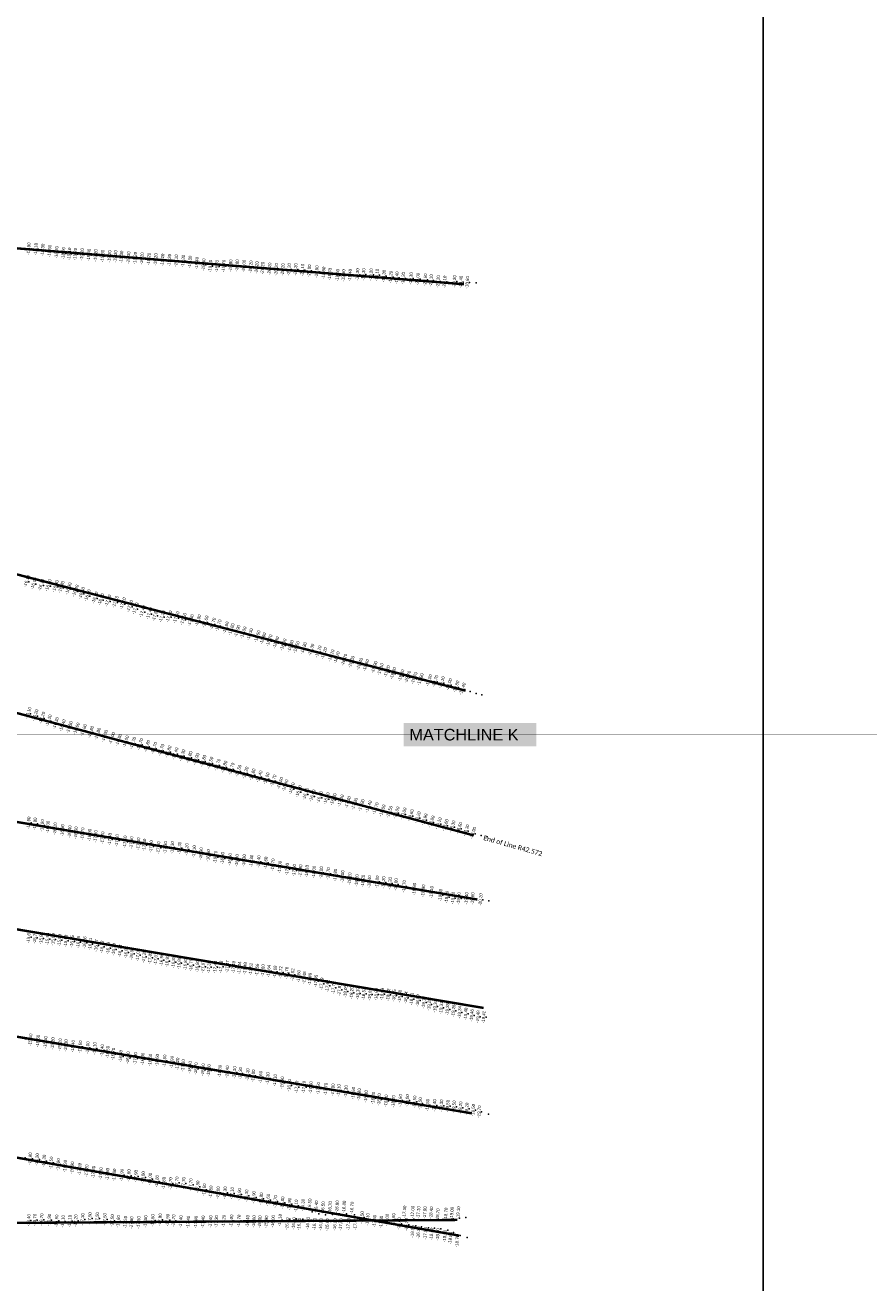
# Model space of a CAD drawing. Header units: feet. Extents: x 850675 to 1077306, y 463961 to 606658.
# Tile 49 of 77: x 946952 to 950436, y 550851 to 556047. Entities that reach past the tile are written whole.
import ezdxf
from ezdxf.enums import TextEntityAlignment as Align

# ---------------------------------------------------------------- set-up
doc = ezdxf.new("R2010")
doc.units = ezdxf.units.FT
doc.header["$MEASUREMENT"] = 0
doc.header["$XCLIPFRAME"] = 0
doc.header["$PDSIZE"] = 100
doc.linetypes.add('DASHED', pattern=[0.75, 0.5, -0.25])
for name, color, linetype in [('ELEV8', 7, 'Continuous'), ('MATCHLINE', 7, 'DASHED'), ('Plan', 150, 'Continuous'), ('POINTS8', 7, 'Continuous'), ('Text', 255, 'Continuous')]:
    doc.layers.add(name, color=color, linetype=linetype)
doc.layers.add('MrSID', color=251, linetype='Continuous', transparency=0.2)
doc.styles.add('Legend', font='calibri.ttf')
doc.styles.add('MM-STANDARD', font='txt', dxfattribs={"height": 1})
doc.styles.get("Standard").update_dxf_attribs({"font": 'simplex.shx'})
picture_1 = doc.add_image_def('image3.sid', size_in_pixel=(6317, 6971))
picture_2 = doc.add_image_def('image11.jpg', size_in_pixel=(1570, 944))

msp = doc.modelspace()

# ---------------------------------------------------------------- linework, layer by layer
at = {"layer": 'MATCHLINE', "color": 1, "const_width": 1, "flags": 128}
msp.add_lwpolyline([(963828.314, 553116.0155), (899094.3378, 553116.0155)], dxfattribs=at)
at = {"layer": 'Plan', "const_width": 10}
for points in [[(945771.7, 555216.82), (948763.9258, 554976.6612)], [(945720.88, 554088.2), (948770.4745, 553297.3593)], [(945753.22, 553517.11), (948804.4282, 552699.5462)], [(945785.58, 552945.77), (948819.492, 552434.6432)], [(945811.05, 552497.87), (948844.962, 551986.7432)], [(945836.52, 552049.97), (948796.371, 551551.3291)], [(945771.54, 551570.35), (948744.034, 551046.2231)], [(945706.55, 551090.61), (948736.7034, 551110.9152)]]:
    msp.add_lwpolyline(points, dxfattribs=at)
at = {"layer": 'POINTS8', "color": 250, "linetype": 'Continuous', "lineweight": 0, "transparency": 33554687}
for p in [(946975.9, 555122.76, -17.9), (947004.94, 555120.92, -18.1), (947033.68, 555118.03, -18.3), (947062.01, 555113.25, -18.5), (947090.94, 555108.08, -18.7), (947119.01, 555104.18, -18.9), (947143.59, 555101.62, -19.1), (947168.18, 555100.41, -19.2), (947196.08, 555099.22, -19.2), (947224.16, 555097.17, -19.4), (947252.39, 555095.13, -19.2), (947281.1, 555092.42, -19.3), (947309.36, 555091.2, -19.2), (947333.88, 555090.71, -19.3), (947358.53, 555089.07, -19.3), (947387.9, 555085.98, -19.3), (947415.62, 555083.72, -19.2), (947443.51, 555082.08, -19.2), (947472.1, 555080.35, -19.2), (947500.3, 555078.36, -19.2), (947528.38, 555076.78, -19.2), (947556.77, 555075.46, -19.2), (947584.78, 555073.57, -19.1), (947613.48, 555071.89, -19.3), (947641.83, 555068.42, -19.3), (947670.48, 555063.12, -19.4), (947697.98, 555056.9, -19.5), (947726.01, 555051.03, -19.6), (947753.14, 555050.45, -19.7), (947781.04, 555051.47, -19.7), (947809.72, 555052.78, -19.8), (947836.37, 555053.14, -19.8), (947864.73, 555051.86, -20), (947893.23, 555048.29, -20.2), (947917.58, 555045.32, -20.2), (947941.9, 555042.72, -20.2), (947970.43, 555039.81, -20.2), (947998.45, 555037.45, -20.2), (948025.24, 555036.58, -20.2), (948051.15, 555037.71, -20.2), (948077.99, 555037.6, -20.2), (948106.18, 555034.78, -20.1), (948134.5, 555031.81, -20), (948165.59, 555028.19, -19.9), (948193.63, 555023.1, -19.8), (948219.52, 555017.46, -19.7), (948251.18, 555013.31, -19.5), (948275.74, 555012.02, -19.5), (948303.01, 555013.42, -19.4), (948333.54, 555016.11, -19.3), (948358.67, 555016.6, -19.3), (948389.9, 555015.81, -19.2), (948414.48, 555013.96, -19.1), (948442.96, 555009.87, -19.3), (948471.2, 555005.72, -19.2), (948496.39, 555002.93, -19.4), (948522.28, 555000.81, -19.2), (948554.58, 555000, -19.3), (948582.66, 554997.41, -20), (948613.66, 554994.73, -20.6), (948637.53, 554991.64, -21.1), (948666.86, 554987.71, -21.2), (948693.45, 554985.86, -21.1), (948733.93, 554987.47, -20.3), (948760.49, 554985.67, -19.4), (948787.21, 554983.49, -18.6), (948814.65, 554981.83, -18.2), (946967.33, 553747.13, -16.1), (946996.15, 553737.34, -16), (947026.71, 553731.61, -16.1), (947056.65, 553729.82, -16.1), (947086.27, 553726.08, -16.3), (947110.09, 553722.83, -16.4), (947139.92, 553716.5, -16.3), (947168.57, 553707.69, -16.4), (947194.14, 553698.07, -16.5), (947218.41, 553688.33, -16.6), (947248.65, 553678.89, -16.7), (947273.36, 553671.84, -16.9), (947302.75, 553666.45, -17), (947333.6, 553661.21, -17.1), (947363.82, 553654.95, -17.1), (947392.93, 553644.04, -17.3), (947416.12, 553633.63, -17.4), (947445.23, 553621.87, -17.4), (947473.47, 553613.78, -17.4), (947497.56, 553606.38, -17.5), (947525.86, 553601.14, -17.3), (947554.9, 553600.71, -17.5), (947584.5, 553597.33, -17.5), (947614.19, 553590.65, -17.5), (947644.36, 553585.75, -17.5), (947674.35, 553584.53, -17.5), (947705.12, 553579.74, -17.6), (947735.34, 553571.11, -17.7), (947758.79, 553563.95, -17.7), (947789.14, 553554.94, -17.8), (947812.18, 553548.07, -17.8), (947836.27, 553540.55, -17.9), (947861.91, 553534.42, -18), (947888.52, 553527.33, -18.3), (947919.43, 553518.78, -18.5), (947942.74, 553509.96, -18.6), (947968.77, 553501.88, -18.7), (947996.31, 553493.24, -18.8), (948026.81, 553484.8, -18.9), (948057.06, 553478.75, -18.8), (948080.71, 553474.4, -18.5), (948110.75, 553470.22, -18.3), (948141.57, 553463.57, -18.3), (948171.31, 553456.12, -18.1), (948194.63, 553448.54, -18.2), (948224.76, 553439.64, -18.1), (948247.54, 553431.77, -18.2), (948277.77, 553422.09, -18.2), (948307.75, 553413.45, -18.3), (948342.13, 553405.14, -18.4), (948367.99, 553399.57, -18.6), (948402.21, 553391.68, -18.9), (948428.16, 553383.4, -19.1), (948454.52, 553374.63, -19.2), (948480.24, 553366.42, -19.3), (948513.44, 553357.7, -19.6), (948540.36, 553351.73, -19.7), (948567.29, 553346.84, -19.7), (948593.23, 553341.49, -19.8), (948628.31, 553337.34, -19.5), (948653.71, 553334.17, -19.7), (948680.8, 553328.98, -20.1), (948710.81, 553320.88, -20), (948740.74, 553311.25, -19.8), (948766.85, 553302.54, -19.4), (948789.12, 553293.55, -19.3), (948814.23, 553286.32, -19.3), (948837.63, 553280.28, -19.5), (946973.21, 553201.45, -16.1), (947001.91, 553192.76, -16.2), (947030.18, 553182.64, -16.2), (947057.89, 553171.36, -16.3), (947086.92, 553160.43, -16.3), (947115.24, 553150.92, -16.4), (947143.87, 553143.75, -16.5), (947172.86, 553137.69, -16.6), (947201.99, 553131.4, -16.6), (947231.67, 553124.21, -16.8), (947259.84, 553116.23, -16.8), (947289.07, 553107.47, -16.9), (947318.81, 553098.38, -17), (947346.85, 553091.05, -16.8), (947375.99, 553084.33, -16.8), (947405.44, 553078.35, -16.7), (947434.71, 553073.25, -16.7), (947463.62, 553066.08, -16.8), (947492.72, 553057.36, -16.7), (947522.19, 553049.52, -16.7), (947551.61, 553042.87, -16.8), (947580.48, 553034.74, -17.4), (947608.93, 553026.94, -18.3), (947638.23, 553019.79, -18.8), (947666.97, 553012.11, -18.9), (947695.59, 553004.21, -18.8), (947724.68, 552996.64, -18.5), (947754.51, 552988.15, -18.7), (947782.58, 552980.22, -18.8), (947812.11, 552971.86, -18.7), (947840.67, 552963.34, -18.5), (947870.11, 552955.61, -18.2), (947899.52, 552948.04, -17.8), (947927.81, 552940.06, -17.4), (947957.3, 552931.6, -17), (947985.22, 552922.96, -16.7), (948012.82, 552912.71, -16.5), (948034.63, 552902.58, -16.4), (948061.67, 552890.37, -16.2), (948090.22, 552878.5, -16.4), (948119.08, 552868.42, -16.5), (948147.06, 552860.93, -16.6), (948176.86, 552854.63, -16.9), (948205.71, 552849.41, -16.9), (948233.25, 552845.92, -16.8), (948263.76, 552840.5, -17), (948293.22, 552833.9, -17.3), (948321.04, 552826.95, -17.3), (948349.59, 552821.58, -17.9), (948379.32, 552815.71, -18.4), (948407.95, 552808.31, -18.7), (948436.16, 552799.08, -18.8), (946975.74, 552750.95, -15.9), (947002.03, 552747.1, -15.9), (948464.89, 552793.7, -19.5), (948493.65, 552790.86, -20), (948522.99, 552786.54, -20), (948552.91, 552779.59, -19.6), (948581.74, 552770.9, -19.2), (948609.84, 552761.83, -18.9), (948638.74, 552753.45, -18.8), (948667.79, 552746.32, -19.1), (947031.69, 552740.1, -15.9), (947055.12, 552734.15, -16), (947084.71, 552726.93, -16.2), (947114.99, 552720.27, -16.3), (947144.89, 552714.63, -16.4), (947171.16, 552710.2, -16.5), (947198.14, 552705.84, -16.7), (947227.46, 552700.31, -16.9), (947251.87, 552695.02, -17.1), (948696.03, 552739.21, -18.6), (948724.42, 552733.11, -18.3), (948752.61, 552726.57, -18.5), (948781.53, 552717.23, -18.3), (948810.25, 552706.64, -18.9), (948835.51, 552699.06, -18.7), (948859.97, 552694.03, -18.4), (947280.4, 552689.4, -17.2), (947310.7, 552683.28, -17.4), (947340.42, 552678.1, -17.5), (947373.64, 552672.59, -17.5), (947400.05, 552669.27, -17.5), (947428.64, 552664.61, -17.4), (947453.02, 552659.86, -17.4), (947481.31, 552653.05, -17.3), (947511.45, 552648.22, -17.4), (947540, 552649.24, -17.3), (947568.85, 552649.09, -17.3), (947598.75, 552646.84, -17.3), (947628.1, 552641.38, -17.2), (947658.71, 552632.44, -17.1), (947687.55, 552623.71, -16.9), (947717.38, 552615.9, -16.9), (947747.18, 552609.38, -16.7), (947776.04, 552604.72, -16.6), (947807.08, 552600.09, -16.6), (947835.9, 552595.61, -16.4), (947865.21, 552595.38, -16.3), (947895.37, 552593.62, -16.3), (947925.35, 552590.79, -16.4), (947954.78, 552585.6, -16.6), (947983.99, 552577.9, -16.7), (948012.88, 552568.21, -17), (948043.03, 552559.39, -17.3), (948072.14, 552554.97, -17.6), (948098.13, 552553.28, -17.9), (948124.27, 552551.13, -18.1), (948154.04, 552548.21, -18), (948183.57, 552545.46, -18), (948212.86, 552541.4, -17.7), (948242.1, 552535.5, -17.8), (948271.63, 552528.96, -18), (948301.24, 552520.14, -18.1), (948331.08, 552513.07, -18.2), (948356.25, 552510.84, -18.2), (948382.57, 552508.25, -18.4), (948415.08, 552507.39, -18.8), (948441.27, 552504.96, -19.2), (948467.44, 552501.19, -19.2), (948492.56, 552496.38, -19), (948526.29, 552488.8, -18.7), (948568.48, 552477.55, -18.8), (948605.6, 552470.42, -18.9), (948639.42, 552464.24, -19.1), (948676.48, 552452.14, -19.3), (948702.77, 552444.28, -19.4), (948728.11, 552440.2, -19.2), (948752.36, 552438.6, -19), (948783.7, 552439.05, -19.4), (948808.95, 552438.07, -19.6), (948842.17, 552433.99, -20.2), (948867.03, 552428.85, -20.2), (946975.7504, 552279.4552, -15.6665), (947001.6124, 552276.7798, -15.7539), (947027.4743, 552274.1044, -15.8414), (947053.3363, 552271.4291, -15.9288), (947077.2068, 552268.9388, -15.9871), (947103.0601, 552266.1811, -15.9852), (947128.9134, 552263.4235, -15.9833), (947154.8059, 552261.08, -16.049), (947180.7185, 552258.9502, -16.1497), (947206.539, 552256.2484, -16.2591), (947229.8651, 552250.601, -16.4085), (947255.135, 552244.4831, -16.5704), (947278.4611, 552238.8357, -16.7198), (947303.8051, 552233.0374, -16.7798), (947327.2394, 552227.8572, -16.7805), (947352.6265, 552222.2453, -16.7812), (947377.9751, 552216.4709, -16.8057), (947401.242, 552210.5841, -16.9098), (947426.4477, 552204.2067, -17.0227), (947451.7244, 552198.1545, -17.104), (947477.2955, 552193.4517, -17.0542), (947500.8997, 552189.1107, -17.0083), (947524.5039, 552184.7699, -16.9624), (947548.1238, 552180.5153, -16.9289), (947573.712, 552175.9063, -16.8926), (947597.3319, 552171.6518, -16.8591), (947622.9201, 552167.0427, -16.8228), (947646.54, 552162.7882, -16.7893), (947672.1783, 552158.5682, -16.8027), (947696.1054, 552156.6989, -17.0742), (947720.0325, 552154.8296, -17.3457), (947746.0025, 552155.1503, -17.395), (947769.9869, 552156.0172, -17.381), (947795.9699, 552156.9563, -17.3658), (947821.8316, 552154.6231, -17.3999), (947845.6859, 552151.9824, -17.4388), (947869.5402, 552149.3417, -17.4776), (947893.3945, 552146.701, -17.5165), (947919.2366, 552143.8402, -17.5585), (947943.0909, 552141.1995, -17.5974), (947966.9452, 552138.5588, -17.6362), (947992.7873, 552135.6981, -17.6783), (948016.6416, 552133.0574, -17.7172), (948040.4959, 552130.4167, -17.756), (948065.6247, 552123.7935, -17.6152), (948090.7475, 552117.0996, -17.4977), (948114.0135, 552111.2095, -17.4781), (948137.2795, 552105.3194, -17.4585), (948161.9478, 552097.4703, -17.4536), (948185.3279, 552086.0961, -17.488), (948209.84, 552077.4975, -17.6198), (948234.5058, 552069.2756, -17.7648), (948259.4181, 552061.8377, -17.9081), (948284.3504, 552054.4634, -18.0513), (948309.6484, 552048.9949, -18.2028), (948335.5394, 552046.6172, -18.3677), (948359.4389, 552044.4223, -18.5199), (948385.3299, 552042.0446, -18.6848), (948411.3073, 552042.6906, -18.6942), (948435.2931, 552043.5177, -18.6909), (948461.0919, 552040.686, -18.7191), (948484.8767, 552037.479, -18.7502), (948508.6615, 552034.2721, -18.7813), (948534.0948, 552029.0593, -18.8406), (948557.3783, 552023.2385, -18.9102), (948582.602, 552016.9325, -18.9856), (948607.2875, 552008.9237, -19.1191), (948629.6878, 552000.3082, -19.2841), (948654.5379, 551992.8532, -19.343), (948679.8249, 551986.8063, -19.3122), (948705.112, 551980.7594, -19.2813), (948730.3702, 551974.5957, -19.28), (948755.5677, 551968.1858, -19.341), (948780.7652, 551961.7759, -19.402), (948805.9626, 551955.366, -19.4629), (948831.3619, 551950.1704, -19.4842), (948855.2846, 551948.2456, -19.4098), (946953.29, 551858.54, -15.3), (946983.03, 551854.74, -15.5), (947013.99, 551849.8, -15.5), (947045.17, 551844.26, -15.3), (947074.99, 551839.18, -15.2), (947105.29, 551834.37, -15.2), (947129.36, 551830.82, -15.3), (947158.73, 551828.01, -15.4), (947188.53, 551825.79, -15.6), (947219.27, 551822.38, -16), (947248.28, 551819.01, -16.1), (947278.95, 551810.76, -16.4), (947302.05, 551803.79, -16.5), (947325.02, 551796.08, -16.7), (947355.7, 551786.82, -16.8), (947385.75, 551780.94, -16.8), (947416.16, 551777.55, -17), (947446.36, 551775.7, -16.9), (947477.47, 551771.32, -16.6), (947506.41, 551770.27, -16.6), (947536.92, 551767.75, -16.8), (947567.02, 551762.26, -16.9), (947590.01, 551755.31, -17.2), (947613.61, 551748.6, -17.8), (947642.16, 551740.72, -18.4), (947666.4, 551735.6, -18.7), (947695.69, 551731.26, -18.6), (947719.68, 551728.35, -18.6), (947765.3, 551725.32, -18.3), (947795.55, 551723.06, -18.4), (947825.65, 551719.65, -18.3), (947849.76, 551716.43, -18.3), (947879.68, 551710.82, -18.1), (947903.33, 551706.08, -18), (947933.43, 551700.32, -17.6), (947963, 551695.25, -17.3), (947992.89, 551687.39, -17.1), (948022.62, 551677.34, -16.9), (948051.7, 551666.65, -16.9), (948082.49, 551660.09, -17), (948112.14, 551659.12, -17.1), (948141.03, 551657.54, -17.3), (948171.74, 551654.39, -17.5), (948202.53, 551650.89, -17.7), (948232.21, 551648.49, -17.9), (948256.31, 551645.58, -18.1), (948285.93, 551641.46, -18.3), (948316.36, 551634.6, -18.6), (948340.23, 551628.84, -18.8), (948369.01, 551620.79, -18.8), (948398.56, 551613.74, -18.8), (948423, 551608.1, -18.7), (948451.86, 551602.84, -18.8), (948481.94, 551600.61, -18.7), (948510.7, 551604.28, -18.6), (948539.48, 551603.79, -19), (948569.38, 551598.41, -19.5), (948592.49, 551591.45, -19.5), (948623.02, 551584.94, -19.5), (948651.33, 551583.37, -19.4), (948680.1, 551582.22, -19.3), (948706.57, 551580.48, -19.5), (948732.55, 551578.06, -19.5), (948759.13, 551573.95, -19.2), (948785.47, 551569.31, -19.2), (948811.67, 551563.76, -19.5), (948836.66, 551557.63, -19.7), (948864.82, 551547.73, -19.6), (946951.75, 551368.04, -15.5), (946981.55, 551363.47, -15.8), (947010.37, 551360.01, -16.2), (947039.4, 551354.37, -16.3), (947068.61, 551346.36, -16.5), (947097.72, 551339.45, -16.9), (947126.36, 551332.68, -16.9), (947155.39, 551326.18, -16.9), (947185.9, 551320.05, -17.2), (947214.82, 551313.82, -17.2), (947242.98, 551307.9, -17.3), (947273.59, 551302.27, -17.6), (947301.1, 551299.27, -17.6), (947329.24, 551296.7, -17.8), (947360.48, 551295.62, -17.9), (947389.09, 551293.82, -17.9), (947418.07, 551291.01, -17.9), (947448.02, 551285.67, -18), (947477.17, 551279.4, -18), (947505.55, 551270.32, -17.8), (947533.61, 551262.44, -17.8), (947561.19, 551260.8, -17.7), (947587.91, 551263.88, -17.7), (947615.55, 551261.81, -17.7), (947644.86, 551256.29, -17.7), (947673.35, 551247.16, -17.8), (947700.71, 551235.1, -17.6), (947727.97, 551226.67, -17.5), (947757.96, 551223.05, -17.6), (947786.6, 551222.92, -17.3), (947815.4, 551220.63, -17.1), (947845.71, 551216.16, -16.9), (947875.44, 551210.18, -16.3), (947905, 551204, -15.9), (947935.98, 551198.21, -15.8), (947964.76, 551192.39, -15.6), (947994.4, 551186.81, -15.7), (948024.02, 551181.58, -15.8), (948052.57, 551175.84, -15.9), (948080.29, 551168.72, -16.1), (948108.35, 551156.54, -16.3), (948137.26, 551144.19, -16.5), (948164.33, 551136.04, -16.4), (948221.5, 551133.61, -16.7), (948250.49, 551136.59, -16.8), (948279.4, 551135.51, -16.8), (946975.67, 551109, -16.4), (947000.78, 551110.26, -16.7), (947029.01, 551111.69, -16.7), (947060.57, 551110.1, -16.9), (947090.88, 551106.76, -16.9), (947116.93, 551104.6, -17.1), (947145.33, 551105.36, -17.1), (947170.04, 551107.43, -17.2), (947198.1, 551113.01, -17.3), (947228.45, 551116.21, -17.5), (947258.49, 551116.92, -17.5), (947290.01, 551113.06, -17.5), (947320.51, 551107.84, -17.5), (947345.57, 551104.31, -17.6), (947375.03, 551101.26, -17.5), (947400.21, 551099.34, -17.6), (947429.96, 551100.2, -17.5), (947458.29, 551104.39, -17.5), (947487.9, 551108.6, -17.6), (947518.24, 551111.35, -17.8), (947549.46, 551109.43, -17.9), (947573.7, 551107.58, -17.7), (947604.07, 551103.68, -17.4), (947634.51, 551101.92, -17.4), (947666.33, 551101.63, -17.4), (947695.87, 551102.77, -17.4), (947726.55, 551103.59, -17.4), (947750.63, 551104.57, -17.3), (947781.66, 551105.71, -17.2), (947813.25, 551106.87, -17), (947844.19, 551106.59, -16.7), (947879.64, 551105.08, -16.4), (947906.05, 551103.95, -16), (947930.32, 551103.24, -16), (947957.2, 551103.14, -15.9), (947984.75, 551104.76, -16), (948013.6, 551109.34, -16.1), (948044.37, 551113.6, -16.3), (948070.76, 551115.33, -16.4), (948098.33, 551114.13, -16.5), (948133.17, 551110.21, -16.7), (948160.62, 551107.36, -16.7), (948186.84, 551105.98, -16.8), (948192.15, 551132.66, -16.5), (948213.52, 551104.42, -16.8), (948245.15, 551105.1, -16.8), (948269.27, 551105.75, -17), (948300.54, 551106.56, -17.2), (948312.13, 551131.41, -16.7), (948329.86, 551108.2, -17.4), (948352.36, 551120.46, -16.5), (948375.39, 551112.8, -17.1), (948404.08, 551105.75, -17.5), (948431.39, 551102.23, -17.6), (948456, 551110.31, -18), (948482.03, 551112.41, -17.6), (948505.63, 551095.38, -16.6), (948523.29, 551114.17, -17.3), (948536.6, 551090.94, -16.7), (948557.06, 551113.43, -17), (948564.77, 551086.83, -16.5), (948581.18, 551111.68, -17.1), (948588.79, 551082.25, -16.7), (948607.42, 551111.08, -17.9), (948633.52, 551110.89, -18.4), (948660.78, 551109.53, -18.7), (948694.31, 551112.81, -18.7), (948719.18, 551115.93, -19), (948745.53, 551118.34, -19.1), (948770.94, 551120.35, -19.2), (948617.37, 551078.66, -17.5), (948642.72, 551077.06, -18.4), (948668.99, 551074.7, -18.6), (948697.8, 551068.03, -18.7), (948720.54, 551059.47, -18.8), (948748.85, 551046.85, -18.7), (948777.26, 551037.72, -19.3)]:
    msp.add_point(p, dxfattribs=at)

# ---------------------------------------------------------------- texts
at = {"layer": 'ELEV8', "color": 18, "true_color": 0x000000, "transparency": 33554687, "style": 'MM-STANDARD'}
for s, rotation, p in [('-17.90', 85, (946975.9, 555122.76, -17.9)), ('-18.10', 85, (947004.94, 555120.92, -18.1)), ('-18.30', 85, (947033.68, 555118.03, -18.3)), ('-18.50', 85, (947062.01, 555113.25, -18.5)), ('-18.70', 85, (947090.94, 555108.08, -18.7)), ('-18.90', 85, (947119.01, 555104.18, -18.9)), ('-19.10', 85, (947143.59, 555101.62, -19.1)), ('-19.20', 85, (947168.18, 555100.41, -19.2)), ('-19.20', 85, (947196.08, 555099.22, -19.2)), ('-19.40', 85, (947224.16, 555097.17, -19.4)), ('-19.20', 85, (947252.39, 555095.13, -19.2)), ('-19.30', 85, (947281.1, 555092.42, -19.3)), ('-19.20', 85, (947309.36, 555091.2, -19.2)), ('-19.30', 85, (947333.88, 555090.71, -19.3)), ('-19.30', 85, (947358.53, 555089.07, -19.3)), ('-19.30', 85, (947387.9, 555085.98, -19.3)), ('-19.20', 85, (947415.62, 555083.72, -19.2)), ('-19.20', 85, (947443.51, 555082.08, -19.2)), ('-19.20', 85, (947472.1, 555080.35, -19.2)), ('-19.20', 85, (947500.3, 555078.36, -19.2)), ('-19.20', 85, (947528.38, 555076.78, -19.2)), ('-19.20', 85, (947556.77, 555075.46, -19.2)), ('-19.10', 85, (947584.78, 555073.57, -19.1)), ('-19.30', 85, (947613.48, 555071.89, -19.3)), ('-19.30', 85, (947641.83, 555068.42, -19.3)), ('-19.40', 85, (947670.48, 555063.12, -19.4)), ('-19.50', 85, (947697.98, 555056.9, -19.5)), ('-19.60', 85, (947726.01, 555051.03, -19.6)), ('-19.70', 85, (947753.14, 555050.45, -19.7)), ('-19.70', 85, (947781.04, 555051.47, -19.7)), ('-19.80', 85, (947809.72, 555052.78, -19.8)), ('-19.80', 85, (947836.37, 555053.14, -19.8)), ('-20.00', 85, (947864.73, 555051.86, -20)), ('-20.20', 85, (947893.23, 555048.29, -20.2)), ('-20.20', 85, (947917.58, 555045.32, -20.2)), ('-20.20', 85, (947941.9, 555042.72, -20.2)), ('-20.20', 85, (947970.43, 555039.81, -20.2)), ('-20.20', 85, (947998.45, 555037.45, -20.2)), ('-20.20', 85, (948025.24, 555036.58, -20.2)), ('-20.20', 85, (948051.15, 555037.71, -20.2)), ('-20.20', 85, (948077.99, 555037.6, -20.2)), ('-20.10', 85, (948106.18, 555034.78, -20.1)), ('-20.00', 85, (948134.5, 555031.81, -20)), ('-19.90', 85, (948165.59, 555028.19, -19.9)), ('-19.80', 85, (948193.63, 555023.1, -19.8)), ('-19.70', 85, (948219.52, 555017.46, -19.7)), ('-19.50', 85, (948251.18, 555013.31, -19.5)), ('-19.50', 85, (948275.74, 555012.02, -19.5)), ('-19.40', 85, (948303.01, 555013.42, -19.4)), ('-19.30', 85, (948333.54, 555016.11, -19.3)), ('-19.30', 85, (948358.67, 555016.6, -19.3)), ('-19.20', 85, (948389.9, 555015.81, -19.2)), ('-19.10', 85, (948414.48, 555013.96, -19.1)), ('-19.30', 85, (948442.96, 555009.87, -19.3)), ('-19.20', 85, (948471.2, 555005.72, -19.2)), ('-19.40', 85, (948496.39, 555002.93, -19.4)), ('-19.20', 85, (948522.28, 555000.81, -19.2)), ('-19.30', 85, (948554.58, 555000, -19.3)), ('-20.00', 85, (948582.66, 554997.41, -20)), ('-20.60', 85, (948613.66, 554994.73, -20.6)), ('-21.10', 85, (948637.53, 554991.64, -21.1)), ('-21.20', 85, (948666.86, 554987.71, -21.2)), ('-21.10', 85, (948693.45, 554985.86, -21.1)), ('-20.30', 85, (948733.93, 554987.47, -20.3)), ('-19.40', 85, (948760.49, 554985.67, -19.4)), ('-18.60', 85, (948787.21, 554983.49, -18.6)), ('-16.10', 70, (946967.33, 553747.13, -16.1)), ('-16.00', 70, (946996.15, 553737.34, -16)), ('-16.10', 70, (947026.71, 553731.61, -16.1)), ('-16.10', 70, (947056.65, 553729.82, -16.1)), ('-16.30', 70, (947086.27, 553726.08, -16.3)), ('-16.40', 70, (947110.09, 553722.83, -16.4)), ('-16.30', 70, (947139.92, 553716.5, -16.3)), ('-16.40', 70, (947168.57, 553707.69, -16.4)), ('-16.50', 70, (947194.14, 553698.07, -16.5)), ('-16.60', 70, (947218.41, 553688.33, -16.6)), ('-16.70', 70, (947248.65, 553678.89, -16.7)), ('-16.90', 70, (947273.36, 553671.84, -16.9)), ('-17.00', 70, (947302.75, 553666.45, -17)), ('-17.10', 70, (947333.6, 553661.21, -17.1)), ('-17.10', 70, (947363.82, 553654.95, -17.1)), ('-17.30', 70, (947392.93, 553644.04, -17.3)), ('-17.40', 70, (947416.12, 553633.63, -17.4)), ('-17.40', 70, (947445.23, 553621.87, -17.4)), ('-17.40', 70, (947473.47, 553613.78, -17.4)), ('-17.50', 70, (947497.56, 553606.38, -17.5)), ('-17.30', 70, (947525.86, 553601.14, -17.3)), ('-17.50', 70, (947554.9, 553600.71, -17.5)), ('-17.50', 70, (947584.5, 553597.33, -17.5)), ('-17.50', 70, (947614.19, 553590.65, -17.5)), ('-17.50', 70, (947644.36, 553585.75, -17.5)), ('-17.50', 70, (947674.35, 553584.53, -17.5)), ('-17.60', 70, (947705.12, 553579.74, -17.6)), ('-17.70', 70, (947735.34, 553571.11, -17.7)), ('-17.70', 70, (947758.79, 553563.95, -17.7)), ('-17.80', 70, (947789.14, 553554.94, -17.8)), ('-17.80', 70, (947812.18, 553548.07, -17.8)), ('-17.90', 70, (947836.27, 553540.55, -17.9)), ('-18.00', 70, (947861.91, 553534.42, -18)), ('-18.30', 70, (947888.52, 553527.33, -18.3)), ('-18.50', 70, (947919.43, 553518.78, -18.5)), ('-18.60', 70, (947942.74, 553509.96, -18.6)), ('-18.70', 70, (947968.77, 553501.88, -18.7)), ('-18.80', 70, (947996.31, 553493.24, -18.8)), ('-18.90', 70, (948026.81, 553484.8, -18.9)), ('-18.80', 70, (948057.06, 553478.75, -18.8)), ('-18.50', 70, (948080.71, 553474.4, -18.5)), ('-18.30', 70, (948110.75, 553470.22, -18.3)), ('-18.30', 70, (948141.57, 553463.57, -18.3)), ('-18.10', 70, (948171.31, 553456.12, -18.1)), ('-18.20', 70, (948194.63, 553448.54, -18.2)), ('-18.10', 70, (948224.76, 553439.64, -18.1)), ('-18.20', 70, (948247.54, 553431.77, -18.2)), ('-18.20', 70, (948277.77, 553422.09, -18.2)), ('-18.30', 70, (948307.75, 553413.45, -18.3)), ('-18.40', 70, (948342.13, 553405.14, -18.4)), ('-18.60', 70, (948367.99, 553399.57, -18.6)), ('-18.90', 70, (948402.21, 553391.68, -18.9)), ('-19.10', 70, (948428.16, 553383.4, -19.1)), ('-19.20', 70, (948454.52, 553374.63, -19.2)), ('-19.30', 70, (948480.24, 553366.42, -19.3)), ('-19.60', 70, (948513.44, 553357.7, -19.6)), ('-19.70', 70, (948540.36, 553351.73, -19.7)), ('-19.70', 70, (948567.29, 553346.84, -19.7)), ('-19.80', 70, (948593.23, 553341.49, -19.8)), ('-19.50', 70, (948628.31, 553337.34, -19.5)), ('-19.70', 70, (948653.71, 553334.17, -19.7)), ('-20.10', 70, (948680.8, 553328.98, -20.1)), ('-20.00', 70, (948710.81, 553320.88, -20)), ('-19.80', 70, (948740.74, 553311.25, -19.8)), ('-19.40', 70, (948766.85, 553302.54, -19.4)), ('-16.10', 70, (946973.21, 553201.45, -16.1)), ('-16.20', 70, (947001.91, 553192.76, -16.2)), ('-16.20', 70, (947030.18, 553182.64, -16.2)), ('-16.30', 70, (947057.89, 553171.36, -16.3)), ('-16.30', 70, (947086.92, 553160.43, -16.3)), ('-16.40', 70, (947115.24, 553150.92, -16.4)), ('-16.50', 70, (947143.87, 553143.75, -16.5)), ('-16.60', 70, (947172.86, 553137.69, -16.6)), ('-16.60', 70, (947201.99, 553131.4, -16.6)), ('-16.80', 70, (947231.67, 553124.21, -16.8)), ('-16.80', 70, (947259.84, 553116.23, -16.8)), ('-16.90', 70, (947289.07, 553107.47, -16.9)), ('-17.00', 70, (947318.81, 553098.38, -17)), ('-16.80', 70, (947346.85, 553091.05, -16.8)), ('-16.80', 70, (947375.99, 553084.33, -16.8)), ('-16.70', 70, (947405.44, 553078.35, -16.7)), ('-16.70', 70, (947434.71, 553073.25, -16.7)), ('-16.80', 70, (947463.62, 553066.08, -16.8)), ('-16.70', 70, (947492.72, 553057.36, -16.7)), ('-16.70', 70, (947522.19, 553049.52, -16.7)), ('-16.80', 70, (947551.61, 553042.87, -16.8)), ('-17.40', 70, (947580.48, 553034.74, -17.4)), ('-18.30', 70, (947608.93, 553026.94, -18.3)), ('-18.80', 70, (947638.23, 553019.79, -18.8)), ('-18.90', 70, (947666.97, 553012.11, -18.9)), ('-18.80', 70, (947695.59, 553004.21, -18.8)), ('-18.50', 70, (947724.68, 552996.64, -18.5)), ('-18.70', 70, (947754.51, 552988.15, -18.7)), ('-18.80', 70, (947782.58, 552980.22, -18.8)), ('-18.70', 70, (947812.11, 552971.86, -18.7)), ('-18.50', 70, (947840.67, 552963.34, -18.5)), ('-18.20', 70, (947870.11, 552955.61, -18.2)), ('-17.80', 70, (947899.52, 552948.04, -17.8)), ('-17.40', 70, (947927.81, 552940.06, -17.4)), ('-17.00', 70, (947957.3, 552931.6, -17)), ('-16.70', 70, (947985.22, 552922.96, -16.7)), ('-16.50', 70, (948012.82, 552912.71, -16.5)), ('-16.40', 70, (948034.63, 552902.58, -16.4)), ('-16.20', 70, (948061.67, 552890.37, -16.2)), ('-16.40', 70, (948090.22, 552878.5, -16.4)), ('-16.50', 70, (948119.08, 552868.42, -16.5)), ('-16.60', 70, (948147.06, 552860.93, -16.6)), ('-16.90', 70, (948176.86, 552854.63, -16.9)), ('-16.90', 70, (948205.71, 552849.41, -16.9)), ('-16.80', 70, (948233.25, 552845.92, -16.8)), ('-17.00', 70, (948263.76, 552840.5, -17)), ('-17.30', 70, (948293.22, 552833.9, -17.3)), ('-17.30', 70, (948321.04, 552826.95, -17.3)), ('-17.90', 70, (948349.59, 552821.58, -17.9)), ('-18.40', 70, (948379.32, 552815.71, -18.4)), ('-18.70', 70, (948407.95, 552808.31, -18.7)), ('-18.80', 70, (948436.16, 552799.08, -18.8)), ('-19.50', 70, (948464.89, 552793.7, -19.5)), ('-20.00', 70, (948493.65, 552790.86, -20)), ('-20.00', 70, (948522.99, 552786.54, -20)), ('-19.60', 70, (948552.91, 552779.59, -19.6)), ('-19.20', 70, (948581.74, 552770.9, -19.2)), ('-15.90', 85, (946975.74, 552750.95, -15.9)), ('-15.90', 85, (947002.03, 552747.1, -15.9)), ('-15.90', 85, (947031.69, 552740.1, -15.9)), ('-16.00', 85, (947055.12, 552734.15, -16)), ('-16.20', 85, (947084.71, 552726.93, -16.2)), ('-16.30', 85, (947114.99, 552720.27, -16.3)), ('-18.90', 70, (948609.84, 552761.83, -18.9)), ('-18.80', 70, (948638.74, 552753.45, -18.8)), ('-19.10', 70, (948667.79, 552746.32, -19.1)), ('-18.60', 70, (948696.03, 552739.21, -18.6)), ('-18.30', 70, (948724.42, 552733.11, -18.3)), ('-18.50', 70, (948752.61, 552726.57, -18.5)), ('-18.30', 70, (948781.53, 552717.23, -18.3)), ('-16.40', 85, (947144.89, 552714.63, -16.4)), ('-16.50', 85, (947171.16, 552710.2, -16.5)), ('-16.70', 85, (947198.14, 552705.84, -16.7)), ('-16.90', 85, (947227.46, 552700.31, -16.9)), ('-17.10', 85, (947251.87, 552695.02, -17.1)), ('-17.20', 85, (947280.4, 552689.4, -17.2)), ('-17.40', 85, (947310.7, 552683.28, -17.4)), ('-17.50', 85, (947340.42, 552678.1, -17.5)), ('-17.50', 85, (947373.64, 552672.59, -17.5)), ('-17.50', 85, (947400.05, 552669.27, -17.5)), ('-18.90', 70, (948810.25, 552706.64, -18.9)), ('-17.40', 85, (947428.64, 552664.61, -17.4)), ('-17.40', 85, (947453.02, 552659.86, -17.4)), ('-17.30', 85, (947481.31, 552653.05, -17.3)), ('-17.40', 85, (947511.45, 552648.22, -17.4)), ('-17.30', 85, (947540, 552649.24, -17.3)), ('-17.30', 85, (947568.85, 552649.09, -17.3)), ('-17.30', 85, (947598.75, 552646.84, -17.3)), ('-17.20', 85, (947628.1, 552641.38, -17.2)), ('-17.10', 85, (947658.71, 552632.44, -17.1)), ('-16.90', 85, (947687.55, 552623.71, -16.9)), ('-16.90', 85, (947717.38, 552615.9, -16.9)), ('-16.70', 85, (947747.18, 552609.38, -16.7)), ('-16.60', 85, (947776.04, 552604.72, -16.6)), ('-16.60', 85, (947807.08, 552600.09, -16.6)), ('-16.40', 85, (947835.9, 552595.61, -16.4)), ('-16.30', 85, (947865.21, 552595.38, -16.3)), ('-16.30', 85, (947895.37, 552593.62, -16.3)), ('-16.40', 85, (947925.35, 552590.79, -16.4)), ('-16.60', 85, (947954.78, 552585.6, -16.6)), ('-16.70', 85, (947983.99, 552577.9, -16.7)), ('-17.00', 85, (948012.88, 552568.21, -17)), ('-17.30', 85, (948043.03, 552559.39, -17.3)), ('-17.60', 85, (948072.14, 552554.97, -17.6)), ('-17.90', 85, (948098.13, 552553.28, -17.9)), ('-18.10', 85, (948124.27, 552551.13, -18.1)), ('-18.00', 85, (948154.04, 552548.21, -18)), ('-18.00', 85, (948183.57, 552545.46, -18)), ('-17.70', 85, (948212.86, 552541.4, -17.7)), ('-17.80', 85, (948242.1, 552535.5, -17.8)), ('-18.00', 85, (948271.63, 552528.96, -18)), ('-18.10', 85, (948301.24, 552520.14, -18.1)), ('-18.20', 85, (948331.08, 552513.07, -18.2)), ('-18.20', 85, (948356.25, 552510.84, -18.2)), ('-18.40', 85, (948382.57, 552508.25, -18.4)), ('-18.80', 85, (948415.08, 552507.39, -18.8)), ('-19.20', 85, (948441.27, 552504.96, -19.2)), ('-19.20', 85, (948467.44, 552501.19, -19.2)), ('-19.00', 85, (948492.56, 552496.38, -19)), ('-18.70', 85, (948526.29, 552488.8, -18.7)), ('-18.80', 85, (948568.48, 552477.55, -18.8)), ('-18.90', 85, (948605.6, 552470.42, -18.9)), ('-19.10', 85, (948639.42, 552464.24, -19.1)), ('-19.30', 85, (948676.48, 552452.14, -19.3)), ('-19.40', 85, (948702.77, 552444.28, -19.4)), ('-19.20', 85, (948728.11, 552440.2, -19.2)), ('-19.00', 85, (948752.36, 552438.6, -19)), ('-19.40', 85, (948783.7, 552439.05, -19.4)), ('-19.60', 85, (948808.95, 552438.07, -19.6)), ('-20.20', 85, (948842.17, 552433.99, -20.2)), ('-15.67', 85, (946975.7504, 552279.4552, -15.6665)), ('-15.75', 85, (947001.6124, 552276.7798, -15.7539)), ('-15.84', 85, (947027.4743, 552274.1044, -15.8414)), ('-15.93', 85, (947053.3363, 552271.4291, -15.9288)), ('-15.99', 85, (947077.2068, 552268.9388, -15.9871)), ('-15.99', 85, (947103.0601, 552266.1811, -15.9852)), ('-15.98', 85, (947128.9134, 552263.4235, -15.9833)), ('-16.05', 85, (947154.8059, 552261.08, -16.049)), ('-16.15', 85, (947180.7185, 552258.9502, -16.1497)), ('-16.26', 85, (947206.539, 552256.2484, -16.2591)), ('-16.41', 85, (947229.8651, 552250.601, -16.4085)), ('-16.57', 85, (947255.135, 552244.4831, -16.5704)), ('-16.72', 85, (947278.4611, 552238.8357, -16.7198)), ('-16.78', 85, (947303.8051, 552233.0374, -16.7798)), ('-16.78', 85, (947327.2394, 552227.8572, -16.7805)), ('-16.78', 85, (947352.6265, 552222.2453, -16.7812)), ('-16.81', 85, (947377.9751, 552216.4709, -16.8057)), ('-16.91', 85, (947401.242, 552210.5841, -16.9098)), ('-17.02', 85, (947426.4477, 552204.2067, -17.0227)), ('-17.10', 85, (947451.7244, 552198.1545, -17.104)), ('-17.05', 85, (947477.2955, 552193.4517, -17.0542)), ('-17.01', 85, (947500.8997, 552189.1107, -17.0083)), ('-16.96', 85, (947524.5039, 552184.7699, -16.9624)), ('-16.93', 85, (947548.1238, 552180.5153, -16.9289)), ('-16.89', 85, (947573.712, 552175.9063, -16.8926)), ('-16.86', 85, (947597.3319, 552171.6518, -16.8591)), ('-16.82', 85, (947622.9201, 552167.0427, -16.8228)), ('-16.79', 85, (947646.54, 552162.7882, -16.7893)), ('-16.80', 85, (947672.1783, 552158.5682, -16.8027)), ('-17.07', 85, (947696.1054, 552156.6989, -17.0742)), ('-17.35', 85, (947720.0325, 552154.8296, -17.3457)), ('-17.40', 85, (947746.0025, 552155.1503, -17.395)), ('-17.38', 85, (947769.9869, 552156.0172, -17.381)), ('-17.37', 85, (947795.9699, 552156.9563, -17.3658)), ('-17.40', 85, (947821.8316, 552154.6231, -17.3999)), ('-17.44', 85, (947845.6859, 552151.9824, -17.4388)), ('-17.48', 85, (947869.5402, 552149.3417, -17.4776)), ('-17.52', 85, (947893.3945, 552146.701, -17.5165)), ('-17.56', 85, (947919.2366, 552143.8402, -17.5585)), ('-17.60', 85, (947943.0909, 552141.1995, -17.5974)), ('-17.64', 85, (947966.9452, 552138.5588, -17.6362)), ('-17.68', 85, (947992.7873, 552135.6981, -17.6783)), ('-17.72', 85, (948016.6416, 552133.0574, -17.7172)), ('-17.76', 85, (948040.4959, 552130.4167, -17.756)), ('-17.62', 85, (948065.6247, 552123.7935, -17.6152)), ('-17.50', 85, (948090.7475, 552117.0996, -17.4977)), ('-17.48', 85, (948114.0135, 552111.2095, -17.4781)), ('-17.46', 85, (948137.2795, 552105.3194, -17.4585)), ('-17.45', 85, (948161.9478, 552097.4703, -17.4536)), ('-17.49', 85, (948185.3279, 552086.0961, -17.488)), ('-17.62', 85, (948209.84, 552077.4975, -17.6198)), ('-17.76', 85, (948234.5058, 552069.2756, -17.7648)), ('-17.91', 85, (948259.4181, 552061.8377, -17.9081)), ('-18.05', 85, (948284.3504, 552054.4634, -18.0513)), ('-18.20', 85, (948309.6484, 552048.9949, -18.2028)), ('-18.37', 85, (948335.5394, 552046.6172, -18.3677)), ('-18.52', 85, (948359.4389, 552044.4223, -18.5199)), ('-18.69', 85, (948411.3073, 552042.6906, -18.6942)), ('-18.69', 85, (948435.2931, 552043.5177, -18.6909)), ('-18.68', 85, (948385.3299, 552042.0446, -18.6848)), ('-18.72', 85, (948461.0919, 552040.686, -18.7191)), ('-18.75', 85, (948484.8767, 552037.479, -18.7502)), ('-18.78', 85, (948508.6615, 552034.2721, -18.7813)), ('-18.84', 85, (948534.0948, 552029.0593, -18.8406)), ('-18.91', 85, (948557.3783, 552023.2385, -18.9102)), ('-18.99', 85, (948582.602, 552016.9325, -18.9856)), ('-19.12', 85, (948607.2875, 552008.9237, -19.1191)), ('-19.28', 85, (948629.6878, 552000.3082, -19.2841)), ('-19.34', 85, (948654.5379, 551992.8532, -19.343)), ('-19.31', 85, (948679.8249, 551986.8063, -19.3122)), ('-19.28', 85, (948705.112, 551980.7594, -19.2813)), ('-19.28', 85, (948730.3702, 551974.5957, -19.28)), ('-19.34', 85, (948755.5677, 551968.1858, -19.341)), ('-19.40', 85, (948780.7652, 551961.7759, -19.402)), ('-19.46', 85, (948805.9626, 551955.366, -19.4629)), ('-19.48', 85, (948831.3619, 551950.1704, -19.4842)), ('-19.41', 85, (948855.2846, 551948.2456, -19.4098)), ('-15.50', 85, (946983.03, 551854.74, -15.5)), ('-15.50', 85, (947013.99, 551849.8, -15.5)), ('-15.30', 85, (947045.17, 551844.26, -15.3)), ('-15.20', 85, (947074.99, 551839.18, -15.2)), ('-15.20', 85, (947105.29, 551834.37, -15.2)), ('-15.30', 85, (947129.36, 551830.82, -15.3)), ('-15.40', 85, (947158.73, 551828.01, -15.4)), ('-15.60', 85, (947188.53, 551825.79, -15.6)), ('-16.00', 85, (947219.27, 551822.38, -16)), ('-16.10', 85, (947248.28, 551819.01, -16.1)), ('-16.40', 85, (947278.95, 551810.76, -16.4)), ('-16.50', 85, (947302.05, 551803.79, -16.5)), ('-16.70', 85, (947325.02, 551796.08, -16.7)), ('-16.80', 85, (947355.7, 551786.82, -16.8)), ('-16.80', 85, (947385.75, 551780.94, -16.8)), ('-17.00', 85, (947416.16, 551777.55, -17)), ('-16.90', 85, (947446.36, 551775.7, -16.9)), ('-16.60', 85, (947477.47, 551771.32, -16.6)), ('-16.60', 85, (947506.41, 551770.27, -16.6)), ('-16.80', 85, (947536.92, 551767.75, -16.8)), ('-16.90', 85, (947567.02, 551762.26, -16.9)), ('-17.20', 85, (947590.01, 551755.31, -17.2)), ('-17.80', 85, (947613.61, 551748.6, -17.8)), ('-18.40', 85, (947642.16, 551740.72, -18.4)), ('-18.70', 85, (947666.4, 551735.6, -18.7)), ('-18.60', 85, (947695.69, 551731.26, -18.6)), ('-18.60', 85, (947719.68, 551728.35, -18.6)), ('-18.30', 85, (947765.3, 551725.32, -18.3)), ('-18.40', 85, (947795.55, 551723.06, -18.4)), ('-18.30', 85, (947825.65, 551719.65, -18.3)), ('-18.30', 85, (947849.76, 551716.43, -18.3)), ('-18.10', 85, (947879.68, 551710.82, -18.1)), ('-18.00', 85, (947903.33, 551706.08, -18)), ('-17.60', 85, (947933.43, 551700.32, -17.6)), ('-17.30', 85, (947963, 551695.25, -17.3)), ('-17.10', 85, (947992.89, 551687.39, -17.1)), ('-16.90', 85, (948022.62, 551677.34, -16.9)), ('-16.90', 85, (948051.7, 551666.65, -16.9)), ('-17.00', 85, (948082.49, 551660.09, -17)), ('-17.10', 85, (948112.14, 551659.12, -17.1)), ('-17.30', 85, (948141.03, 551657.54, -17.3)), ('-17.50', 85, (948171.74, 551654.39, -17.5)), ('-17.70', 85, (948202.53, 551650.89, -17.7)), ('-17.90', 85, (948232.21, 551648.49, -17.9)), ('-18.10', 85, (948256.31, 551645.58, -18.1)), ('-18.30', 85, (948285.93, 551641.46, -18.3)), ('-18.60', 85, (948316.36, 551634.6, -18.6)), ('-18.80', 85, (948340.23, 551628.84, -18.8)), ('-18.80', 85, (948369.01, 551620.79, -18.8)), ('-18.80', 85, (948398.56, 551613.74, -18.8)), ('-18.70', 85, (948423, 551608.1, -18.7)), ('-18.80', 85, (948451.86, 551602.84, -18.8)), ('-18.70', 85, (948481.94, 551600.61, -18.7)), ('-18.60', 85, (948510.7, 551604.28, -18.6)), ('-19.00', 85, (948539.48, 551603.79, -19)), ('-19.50', 85, (948569.38, 551598.41, -19.5)), ('-19.50', 85, (948592.49, 551591.45, -19.5)), ('-19.50', 85, (948623.02, 551584.94, -19.5)), ('-19.40', 85, (948651.33, 551583.37, -19.4)), ('-19.30', 85, (948680.1, 551582.22, -19.3)), ('-19.50', 85, (948706.57, 551580.48, -19.5)), ('-19.50', 85, (948732.55, 551578.06, -19.5)), ('-19.20', 85, (948759.13, 551573.95, -19.2)), ('-19.20', 85, (948785.47, 551569.31, -19.2)), ('-19.50', 85, (948811.67, 551563.76, -19.5)), ('-19.70', 85, (948836.66, 551557.63, -19.7)), ('-15.80', 85, (946981.55, 551363.47, -15.8)), ('-16.20', 85, (947010.37, 551360.01, -16.2)), ('-16.30', 85, (947039.4, 551354.37, -16.3)), ('-16.50', 85, (947068.61, 551346.36, -16.5)), ('-16.90', 85, (947097.72, 551339.45, -16.9)), ('-16.90', 85, (947126.36, 551332.68, -16.9)), ('-16.90', 85, (947155.39, 551326.18, -16.9)), ('-17.20', 85, (947185.9, 551320.05, -17.2)), ('-17.20', 85, (947214.82, 551313.82, -17.2)), ('-17.30', 85, (947242.98, 551307.9, -17.3)), ('-17.60', 85, (947273.59, 551302.27, -17.6)), ('-17.60', 85, (947301.1, 551299.27, -17.6)), ('-17.80', 85, (947329.24, 551296.7, -17.8)), ('-17.90', 85, (947360.48, 551295.62, -17.9)), ('-17.90', 85, (947389.09, 551293.82, -17.9)), ('-17.90', 85, (947418.07, 551291.01, -17.9)), ('-18.00', 85, (947448.02, 551285.67, -18)), ('-18.00', 85, (947477.17, 551279.4, -18)), ('-17.80', 85, (947505.55, 551270.32, -17.8)), ('-17.70', 85, (947587.91, 551263.88, -17.7)), ('-17.80', 85, (947533.61, 551262.44, -17.8)), ('-17.70', 85, (947561.19, 551260.8, -17.7)), ('-17.70', 85, (947615.55, 551261.81, -17.7)), ('-17.70', 85, (947644.86, 551256.29, -17.7)), ('-17.80', 85, (947673.35, 551247.16, -17.8)), ('-17.60', 85, (947700.71, 551235.1, -17.6)), ('-17.50', 85, (947727.97, 551226.67, -17.5)), ('-17.60', 85, (947757.96, 551223.05, -17.6)), ('-17.30', 85, (947786.6, 551222.92, -17.3)), ('-17.10', 85, (947815.4, 551220.63, -17.1)), ('-16.90', 85, (947845.71, 551216.16, -16.9)), ('-16.30', 85, (947875.44, 551210.18, -16.3)), ('-15.90', 85, (947905, 551204, -15.9)), ('-15.80', 85, (947935.98, 551198.21, -15.8)), ('-15.60', 85, (947964.76, 551192.39, -15.6)), ('-15.70', 85, (947994.4, 551186.81, -15.7)), ('-15.80', 85, (948024.02, 551181.58, -15.8)), ('-15.90', 85, (948052.57, 551175.84, -15.9)), ('-16.10', 85, (948080.29, 551168.72, -16.1)), ('-16.30', 85, (948108.35, 551171.6045, -16.3)), ('-16.50', 85, (948136.2833, 551172.9834, -16.5)), ('-16.40', 85, (948163.3533, 551164.8334, -16.4)), ('-16.50', 85, (948191.1733, 551161.4534, -16.5)), ('-16.70', 85, (948220.5233, 551162.4034, -16.7)), ('-16.80', 85, (948249.5133, 551165.3834, -16.8)), ('-16.80', 85, (948278.4233, 551164.3034, -16.8)), ('-16.70', 85, (948311.1533, 551160.2034, -16.7)), ('-16.40', 85, (946975.67, 551109, -16.4)), ('-16.70', 85, (947000.78, 551110.26, -16.7)), ('-16.70', 85, (947029.01, 551111.69, -16.7)), ('-16.90', 85, (947060.57, 551110.1, -16.9)), ('-17.20', 85, (947170.04, 551107.43, -17.2)), ('-17.30', 85, (947198.1, 551113.01, -17.3)), ('-17.50', 85, (947228.45, 551116.21, -17.5)), ('-17.50', 85, (947258.49, 551116.92, -17.5)), ('-17.50', 85, (947290.01, 551113.06, -17.5)), ('-17.50', 85, (947320.51, 551107.84, -17.5)), ('-17.60', 85, (947487.9, 551108.6, -17.6)), ('-17.80', 85, (947518.24, 551111.35, -17.8)), ('-17.90', 85, (947549.46, 551109.43, -17.9)), ('-17.70', 85, (947573.7, 551107.58, -17.7)), ('-16.10', 85, (948013.6, 551109.34, -16.1)), ('-16.50', 85, (948352.36, 551120.46, -16.5)), ('-17.10', 85, (948375.39, 551112.8, -17.1)), ('-18.00', 85, (948456, 551110.31, -18)), ('-17.60', 85, (948482.03, 551112.41, -17.6)), ('-17.30', 85, (948527.9777, 551143.8374, -17.3)), ('-17.00', 85, (948561.7477, 551143.0974, -17)), ('-17.10', 85, (948585.8677, 551141.3474, -17.1)), ('-17.90', 85, (948612.1077, 551140.7474, -17.9)), ('-18.40', 85, (948638.2077, 551140.5574, -18.4)), ('-18.70', 85, (948665.467, 551132.1709, -18.7)), ('-18.70', 85, (948698.997, 551135.4509, -18.7)), ('-19.00', 85, (948723.867, 551138.5709, -19)), ('-19.10', 85, (948750.217, 551140.9809, -19.1)), ('-16.90', 85, (947090.88, 551106.76, -16.9)), ('-17.10', 85, (947116.93, 551104.6, -17.1)), ('-17.10', 85, (947145.33, 551105.36, -17.1)), ('-17.60', 85, (947345.57, 551104.31, -17.6)), ('-17.50', 85, (947375.03, 551101.26, -17.5)), ('-17.60', 85, (947400.21, 551099.34, -17.6)), ('-17.50', 85, (947429.96, 551100.2, -17.5)), ('-17.50', 85, (947458.29, 551104.39, -17.5)), ('-17.40', 85, (947604.07, 551103.68, -17.4)), ('-17.40', 85, (947634.51, 551101.92, -17.4)), ('-17.40', 85, (947666.33, 551101.63, -17.4)), ('-17.40', 85, (947695.87, 551102.77, -17.4)), ('-17.40', 85, (947726.55, 551103.59, -17.4)), ('-17.30', 85, (947750.63, 551104.57, -17.3)), ('-17.20', 85, (947781.66, 551105.71, -17.2)), ('-17.00', 85, (947813.25, 551106.87, -17)), ('-16.70', 85, (947844.19, 551106.59, -16.7)), ('-16.40', 85, (947879.64, 551105.08, -16.4)), ('-16.00', 85, (947906.05, 551103.95, -16)), ('-16.00', 85, (947930.32, 551103.24, -16)), ('-15.90', 85, (947957.2, 551103.14, -15.9)), ('-16.00', 85, (947984.75, 551104.76, -16)), ('-16.30', 85, (948043.4829, 551094.9908, -16.3)), ('-16.40', 85, (948070.6711, 551096.0915, -16.4)), ('-16.50', 85, (948092.9584, 551093.6329, -16.5)), ('-16.70', 85, (948128.7744, 551096.5452, -16.7)), ('-16.70', 85, (948156.2244, 551093.6952, -16.7)), ('-16.80', 85, (948182.4444, 551092.3152, -16.8)), ('-16.80', 85, (948209.1244, 551090.7552, -16.8)), ('-16.80', 85, (948240.7544, 551091.4352, -16.8)), ('-17.00', 85, (948264.8744, 551092.0852, -17)), ('-17.20', 85, (948296.1444, 551092.8952, -17.2)), ('-17.40', 85, (948325.4644, 551094.5352, -17.4)), ('-17.50', 85, (948404.08, 551105.75, -17.5)), ('-17.60', 85, (948431.39, 551102.23, -17.6)), ('-16.60', 85, (948505.63, 551095.38, -16.6)), ('-16.70', 85, (948536.6, 551090.94, -16.7)), ('-16.50', 85, (948561.6454, 551062.6277, -16.5)), ('-16.70', 85, (948585.6654, 551058.0477, -16.7)), ('-17.50', 85, (948614.2454, 551054.4577, -17.5)), ('-18.40', 85, (948639.5954, 551052.8577, -18.4)), ('-18.60', 85, (948665.8654, 551050.4977, -18.6)), ('-18.70', 85, (948694.6754, 551043.8277, -18.7)), ('-18.80', 85, (948717.4154, 551035.2677, -18.8)), ('-18.70', 85, (948745.7254, 551022.6477, -18.7))]:
    msp.add_text(s, height=13, rotation=rotation, dxfattribs=at).set_placement(p, align=Align.BOTTOM_CENTER)
at = {"layer": 'MATCHLINE', "color": 1, "insert": (948538.6863, 553139.7637), "char_height": 48, "attachment_point": 1, "bg_fill": 1, "box_fill_scale": 1.5, "bg_fill_color": 255, "bg_fill_transparency": 0}
msp.add_mtext_dynamic_manual_height_columns('{\\fArial|b0|i0|c0|p34;MATCHLINE K}', width=500.499458, gutter_width=1521.1859, heights=[0], dxfattribs=at)
at = {"layer": 'Text', "color": 18, "true_color": 0x000000, "style": 'Legend'}
msp.add_text('End of Line R42.572', height=20, rotation=344.3096997, dxfattribs=at).set_placement((948965.9964, 552656.9196), align=Align.MIDDLE_CENTER)

# ---------------------------------------------------------------- pictures from other files: only their frames are drawn
at = {"layer": 'MrSID'}
image = msp.add_image(picture_2, insert=(851552.7296, 463961.3689), size_in_units=(225757.9943, 135742.3864), rotation=0.370518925, dxfattribs=at)
image.dxf.flags = 7
image = msp.add_image(picture_1, insert=(943865.4221, 538494.5786), size_in_units=(20725.0656, 22870.7349), dxfattribs=at)
image.set_boundary_path([(-0.5, -0.5), (1869.319344, 6970.5)])

doc.saveas('drawing.dxf')
